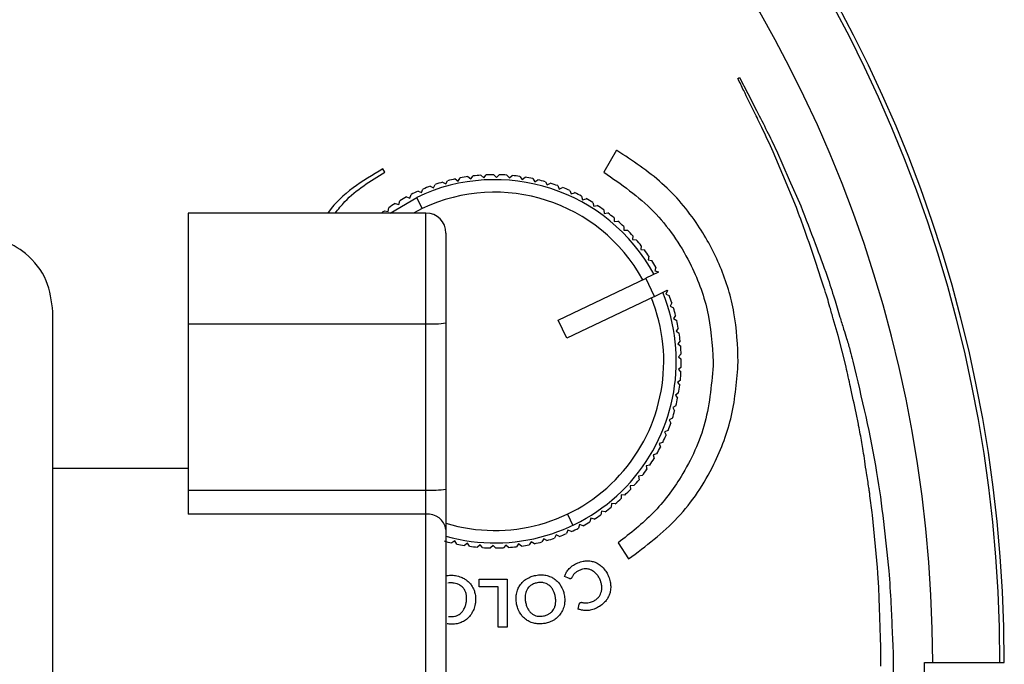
# Model space of a CAD drawing. Header units: millimetres. Extents: x 26 to 273, y 236 to 343.
# Tile 4 of 6: x 97 to 136, y 288 to 314. Entities that reach past the tile are written whole.
import ezdxf

# ---------------------------------------------------------------- set-up
doc = ezdxf.new("R2010")
doc.units = ezdxf.units.MM

msp = doc.modelspace()

# ---------------------------------------------------------------- linework, layer by layer
at = {"color": 7, "linetype": 'Continuous', "lineweight": 25}
for p, q in [((125.399, 311.173), (125.466, 311.206)), ((120.557, 308.303), (120.051, 307.428)), ((120.572, 308.294), (120.557, 308.303)), ((111.299, 307.432), (111.222, 307.565)), ((114.111, 307.158), (114.234, 307.076)), ((114.234, 307.076), (114.315, 307.199)), ((114.622, 307.25), (114.739, 307.16)), ((114.739, 307.16), (114.829, 307.277)), ((115.139, 307.307), (115.25, 307.209)), ((115.25, 307.209), (115.348, 307.32)), ((115.659, 307.327), (115.762, 307.222)), ((115.762, 307.222), (115.868, 307.325)), ((116.179, 307.312), (116.274, 307.199)), ((116.274, 307.199), (116.387, 307.295)), ((116.696, 307.26), (116.784, 307.141)), ((116.784, 307.141), (116.903, 307.229)), ((117.208, 307.172), (117.288, 307.047)), ((113.113, 306.867), (113.246, 306.803)), ((113.246, 306.803), (113.31, 306.936)), ((113.607, 307.03), (113.735, 306.957)), ((113.735, 306.957), (113.808, 307.085)), ((117.288, 307.047), (117.412, 307.126)), ((117.714, 307.048), (117.784, 306.918)), ((117.784, 306.918), (117.914, 306.989)), ((118.209, 306.89), (118.27, 306.755)), ((118.27, 306.755), (118.404, 306.816)), ((111.508, 305.798), (112.576, 306.424)), ((112.165, 306.44), (112.306, 306.395)), ((112.306, 306.395), (112.351, 306.536)), ((112.791, 305.972), (112.576, 306.424)), ((112.632, 306.67), (112.769, 306.615)), ((112.769, 306.615), (112.823, 306.753)), ((118.692, 306.697), (118.743, 306.559)), ((118.743, 306.559), (118.882, 306.61)), ((119.16, 306.471), (119.202, 306.33)), ((119.202, 306.33), (119.344, 306.371)), ((111.432, 305.86), (111.456, 306.006)), ((111.716, 306.178), (111.86, 306.143)), ((111.86, 306.143), (111.894, 306.287)), ((112.791, 305.972), (112.45, 305.798)), ((119.612, 306.213), (119.644, 306.069)), ((119.644, 306.069), (119.788, 306.101)), ((112.944, 305.798), (103.444, 305.798)), ((103.444, 305.798), (103.444, 293.774)), ((111.286, 305.885), (111.432, 305.86)), ((112.944, 269.916), (112.944, 305.798)), ((120.044, 305.924), (120.066, 305.778)), ((120.066, 305.778), (120.212, 305.8)), ((120.455, 305.606), (120.467, 305.459)), ((120.467, 305.459), (120.614, 305.47)), ((120.843, 305.26), (120.845, 305.112)), ((113.744, 304.998), (113.744, 270.716)), ((120.845, 305.112), (120.992, 305.113)), ((121.206, 304.887), (121.197, 304.74)), ((121.197, 304.74), (121.345, 304.731)), ((121.542, 304.491), (121.523, 304.344)), ((121.523, 304.344), (121.669, 304.325)), ((121.85, 304.071), (121.82, 303.927)), ((121.82, 303.927), (121.965, 303.897)), ((122.127, 303.632), (122.088, 303.489)), ((128.735, 303.153), (128.518, 303.829)), ((122.238, 303.436), (121.726, 303.192)), ((122.088, 303.489), (122.23, 303.45)), ((122.238, 303.436), (122.23, 303.45)), ((118.229, 301.528), (121.74, 303.199)), ((122.069, 302.47), (121.726, 303.192)), ((121.74, 303.199), (121.74, 303.199)), ((122.069, 302.47), (118.573, 300.806)), ((122.07, 302.47), (122.582, 302.713)), ((122.587, 302.699), (122.528, 302.564)), ((122.528, 302.564), (122.664, 302.505)), ((122.587, 302.699), (122.582, 302.713)), ((122.767, 302.212), (122.699, 302.081)), ((122.699, 302.081), (122.83, 302.012)), ((98.044, 273.857), (98.044, 301.857)), ((122.913, 301.712), (122.836, 301.586)), ((103.444, 301.376), (112.944, 301.376)), ((118.573, 300.806), (118.229, 301.528)), ((122.836, 301.586), (122.961, 301.509)), ((129.402, 300.905), (129.213, 301.57)), ((123.023, 301.204), (122.937, 301.084)), ((122.937, 301.084), (123.058, 300.998)), ((129.724, 299.656), (129.402, 300.905)), ((123.098, 300.69), (123.004, 300.576)), ((123.004, 300.576), (123.118, 300.482)), ((123.137, 300.171), (123.035, 300.064)), ((123.035, 300.064), (123.142, 299.962)), ((123.139, 299.651), (123.03, 299.551)), ((123.03, 299.551), (123.13, 299.442)), ((123.105, 299.132), (122.989, 299.04)), ((122.989, 299.04), (123.081, 298.925)), ((123.035, 298.617), (122.913, 298.533)), ((122.913, 298.533), (122.997, 298.412)), ((122.929, 298.108), (122.802, 298.033)), ((122.802, 298.033), (122.877, 297.906)), ((122.788, 297.607), (122.656, 297.541)), ((122.656, 297.541), (122.722, 297.409)), ((122.612, 297.118), (122.476, 297.061)), ((122.476, 297.061), (122.532, 296.925)), ((122.403, 296.642), (122.263, 296.595)), ((122.263, 296.595), (122.31, 296.455)), ((122.161, 296.182), (122.018, 296.145)), ((122.018, 296.145), (122.055, 296.002)), ((103.444, 295.607), (98.044, 295.607)), ((121.887, 295.739), (121.742, 295.713)), ((121.742, 295.713), (121.769, 295.567)), ((121.584, 295.317), (121.437, 295.301)), ((121.437, 295.301), (121.453, 295.154)), ((103.444, 294.739), (112.944, 294.739)), ((121.251, 294.918), (121.104, 294.911)), ((121.104, 294.911), (121.11, 294.764)), ((130.636, 294.825), (130.636, 294.83)), ((120.36, 294.206), (120.345, 294.059)), ((120.507, 294.192), (120.36, 294.206)), ((120.744, 294.546), (120.74, 294.398)), ((120.892, 294.542), (120.744, 294.546)), ((130.767, 293.85), (130.679, 294.513)), ((118.593, 293.783), (118.808, 293.331)), ((119.953, 293.895), (119.928, 293.749)), ((120.098, 293.87), (119.953, 293.895)), ((130.776, 293.743), (130.767, 293.85)), ((112.944, 293.774), (103.444, 293.774)), ((119.525, 293.612), (119.49, 293.468)), ((119.669, 293.577), (119.525, 293.612)), ((130.975, 291.65), (130.776, 293.743)), ((118.616, 293.14), (118.561, 293.002)), ((118.753, 293.085), (118.616, 293.14)), ((119.079, 293.36), (119.034, 293.219)), ((119.219, 293.315), (119.079, 293.36)), ((114.097, 292.708), (113.972, 292.629)), ((114.176, 292.583), (114.097, 292.708)), ((114.601, 292.614), (114.482, 292.527)), ((114.689, 292.495), (114.601, 292.614)), ((117.151, 292.679), (117.069, 292.556)), ((117.274, 292.597), (117.151, 292.679)), ((117.65, 292.798), (117.577, 292.67)), ((117.778, 292.725), (117.65, 292.798)), ((118.139, 292.952), (118.075, 292.819)), ((118.272, 292.888), (118.139, 292.952)), ((120.625, 292.639), (121.037, 291.991)), ((115.11, 292.556), (114.998, 292.46)), ((115.206, 292.443), (115.11, 292.556)), ((115.622, 292.533), (115.517, 292.43)), ((115.726, 292.428), (115.622, 292.533)), ((116.135, 292.546), (116.037, 292.436)), ((116.245, 292.448), (116.135, 292.546)), ((116.645, 292.595), (116.555, 292.478)), ((116.762, 292.505), (116.645, 292.595)), ((115.066, 290.884), (115.066, 291.178)), ((115.066, 291.178), (116.188, 291.178)), ((116.188, 291.178), (116.188, 289.266)), ((118.671, 291.204), (118.483, 291.289)), ((115.832, 290.884), (115.066, 290.884)), ((115.832, 289.266), (115.832, 290.884)), ((119.023, 289.989), (119.068, 290.188)), ((116.188, 289.266), (115.832, 289.266)), ((132.862, 287.857), (136.044, 287.857))]:
    msp.add_line(p, q, dxfattribs=at)
at = {"color": 7, "linetype": 'Continuous', "lineweight": 25, "flags": 128}
for points in [[(125.466, 311.206), (125.795, 310.566), (126.143, 309.887)], [(127.743, 306.013), (127.194, 307.325), (126.815, 308.234)], [(126.94, 308.293), (127.456, 307.122), (127.915, 306.081)]]:
    msp.add_lwpolyline(points, dxfattribs=at)
at = {"color": 7, "linetype": 'Continuous', "lineweight": 25}
for centre, radius, start, end in [((81.044, 287.857), 55, 0, 180), ((81.044, 287.857), 54.821, 0, 180), ((81.044, 287.857), 52.139, 0, 180), ((115.692, 299.878), 7.45, 102.258, 104.6511), ((115.692, 299.878), 7.45, 98.258, 100.6511), ((115.692, 299.878), 7.45, 94.258, 96.6511), ((115.692, 299.878), 7.45, 90.258, 92.6511), ((115.692, 299.878), 7.45, 86.258, 88.6511), ((115.692, 299.878), 7.45, 82.258, 84.6511), ((115.692, 299.878), 7.45, 78.258, 80.6511), ((115.692, 299.878), 7.25, 28.6131, 115.4545), ((115.692, 299.878), 7.45, 110.258, 112.6511), ((115.692, 299.878), 7.45, 106.258, 108.6511), ((115.692, 299.878), 7.45, 74.258, 76.6511), ((115.692, 299.878), 7.45, 70.258, 72.6511), ((115.692, 299.878), 7.45, 66.258, 68.6511), ((115.692, 299.878), 7.45, 118.258, 120.6511), ((115.692, 299.878), 7.45, 114.258, 116.6511), ((115.692, 299.878), 6.75, 28.8518, 115.4545), ((115.692, 299.878), 7.45, 62.258, 64.6511), ((115.692, 299.878), 7.45, 58.258, 60.6511), ((115.692, 299.878), 7.45, 122.258, 124.6511), ((115.692, 299.878), 7.45, 54.258, 56.6511), ((115.692, 299.878), 7.45, 126.258, 127.3747), ((112.944, 304.998), 0.8, 360, 90), ((115.692, 299.878), 7.45, 50.258, 52.6511), ((115.692, 299.878), 7.45, 46.258, 48.6511), ((115.692, 299.878), 7.45, 42.258, 44.6511), ((115.692, 299.878), 7.45, 38.258, 40.6511), ((115.692, 299.878), 7.45, 34.258, 36.6511), ((115.692, 299.878), 7.45, 30.258, 32.6511), ((115.692, 299.878), 7.25, 254.4118, 22.2876), ((115.692, 299.878), 7.45, 18.258, 20.6511), ((115.692, 299.878), 6.75, 253.2242, 22.0572), ((115.692, 299.878), 7.45, 14.258, 16.6511), ((113.144, 306.345), 4.973, 267.699, 276.9332), ((115.692, 299.878), 7.45, 10.258, 12.6511), ((115.692, 299.878), 7.45, 6.258, 8.6511), ((115.692, 299.878), 7.45, 2.258, 4.6511), ((115.692, 299.878), 7.45, 358.258, 0.6511), ((115.692, 299.878), 7.45, 354.258, 356.6511), ((115.692, 299.878), 7.45, 350.258, 352.6511), ((115.692, 299.878), 7.45, 346.258, 348.6511), ((115.692, 299.878), 7.45, 342.258, 344.6511), ((115.692, 299.878), 7.45, 338.258, 340.6511), ((115.692, 299.878), 7.45, 334.258, 336.6511), ((115.692, 299.878), 7.45, 330.258, 332.6511), ((115.692, 299.878), 7.45, 326.258, 328.6511), ((115.692, 299.878), 7.45, 322.258, 324.6511), ((115.692, 299.878), 7.45, 318.258, 320.6511), ((113.144, 299.708), 4.973, 267.699, 276.9332), ((115.692, 299.878), 7.45, 314.258, 316.6511), ((115.692, 299.878), 7.45, 310.258, 312.6511), ((113.027, 293.054), 0.725, 8.6675, 96.6073), ((115.692, 299.878), 7.45, 306.258, 308.6511), ((115.692, 299.878), 7.45, 298.258, 300.6511), ((115.692, 299.878), 7.45, 302.258, 304.6511), ((115.692, 299.878), 7.45, 290.258, 292.6511), ((115.692, 299.878), 7.45, 294.258, 296.6511), ((115.692, 299.878), 7.45, 254.258, 256.6511), ((115.692, 299.878), 7.45, 282.258, 284.6511), ((115.692, 299.878), 7.45, 286.258, 288.6511), ((115.692, 299.878), 7.45, 258.258, 260.6511), ((115.692, 299.878), 7.45, 262.258, 264.6511), ((115.692, 299.878), 7.45, 266.258, 268.6511), ((115.692, 299.878), 7.45, 270.258, 272.6511), ((115.692, 299.878), 7.45, 274.258, 276.6511), ((115.692, 299.878), 7.45, 278.258, 280.6511), ((81.044, 287.857), 51.818, 180, 0)]:
    msp.add_arc(centre, radius, start, end, dxfattribs=at)
for points, knots in [([(126.05, 309.841), (125.912, 310.123), (125.695, 310.567), (125.478, 311.011), (125.399, 311.173)], [0, 0, 0, 0, 0.634974, 1, 1, 1, 1]), ([(126.815, 308.234), (126.665, 308.56), (126.418, 309.1), (126.154, 309.631), (126.05, 309.841)], [0, 0, 0, 0, 0.605016, 1, 1, 1, 1]), ([(126.143, 309.887), (126.285, 309.616), (126.561, 309.09), (126.816, 308.554), (126.94, 308.293)], [0, 0, 0, 0, 0.514854, 1, 1, 1, 1]), ([(125.417, 299.852), (125.389, 300.512), (125.334, 301.811), (124.758, 303.667), (123.808, 305.434), (122.435, 307.069), (121.195, 307.885), (120.572, 308.294)], [0, 0, 0, 0, 0.193622, 0.381032, 0.565338, 0.781614, 1, 1, 1, 1]), ([(111.222, 307.565), (110.405, 307.076), (109.575, 306.579), (109.03, 305.81), (109.021, 305.798)], [0, 0, 0, 0, 0.983773, 1, 1, 1, 1]), ([(109.317, 305.798), (109.443, 305.953), (109.987, 306.623), (110.729, 307.08), (111.299, 307.432)], [0, 0, 0, 0, 0.231665, 1, 1, 1, 1]), ([(120.051, 307.428), (120.745, 306.945), (122.132, 305.979), (123.478, 303.997), (124.282, 301.918), (124.374, 300.548), (124.421, 299.852)], [0, 0, 0, 0, 0.275501, 0.55142, 0.772067, 1, 1, 1, 1]), ([(128.518, 303.829), (128.373, 304.252), (128.122, 304.982), (127.855, 305.707), (127.743, 306.013)], [0, 0, 0, 0, 0.578832, 1, 1, 1, 1]), ([(127.915, 306.081), (128.108, 305.579), (128.466, 304.645), (128.812, 303.707), (128.972, 303.272)], [0, 0, 0, 0, 0.536884, 1, 1, 1, 1]), ([(98.044, 301.857), (97.991, 302.282), (97.881, 303.167), (97.07, 304.173), (96.061, 304.759), (95.374, 304.825), (95.044, 304.857)], [0, 0, 0, 0, 0.2702675, 0.5624272, 0.78973, 1, 1, 1, 1]), ([(128.972, 303.272), (129.068, 302.975), (129.242, 302.434), (129.406, 301.89), (129.48, 301.645)], [0, 0, 0, 0, 0.550413, 1, 1, 1, 1]), ([(128.978, 302.404), (128.929, 302.549), (128.846, 302.798), (128.768, 303.049), (128.735, 303.153)], [0, 0, 0, 0, 0.584981, 1, 1, 1, 1]), ([(129.213, 301.57), (129.168, 301.726), (129.089, 302.004), (129.011, 302.283), (128.978, 302.404)], [0, 0, 0, 0, 0.564535, 1, 1, 1, 1]), ([(129.48, 301.645), (129.528, 301.485), (129.616, 301.198), (129.704, 300.911), (129.743, 300.783)], [0, 0, 0, 0, 0.555708, 1, 1, 1, 1]), ([(129.743, 300.783), (129.795, 300.618), (129.888, 300.321), (129.961, 300.019), (129.994, 299.885)], [0, 0, 0, 0, 0.5561046, 1, 1, 1, 1]), ([(124.421, 299.852), (124.357, 299.035), (124.229, 297.43), (123.285, 295.389), (122.074, 293.77), (121.108, 293.016), (120.625, 292.639)], [0, 0, 0, 0, 0.288465, 0.567185, 0.7837, 1, 1, 1, 1]), ([(121.037, 291.991), (121.726, 292.505), (123.105, 293.537), (124.444, 295.581), (125.251, 297.721), (125.361, 299.132), (125.417, 299.852)], [0, 0, 0, 0, 0.2736425, 0.5485229, 0.7697361, 1, 1, 1, 1]), ([(129.994, 299.885), (130.345, 298.41), (131.002, 295.65), (131.298, 292.829), (131.436, 291.516)], [0, 0, 0, 0, 0.534407, 1, 1, 1, 1]), ([(130.129, 297.818), (130.052, 298.166), (129.917, 298.778), (129.782, 299.391), (129.724, 299.656)], [0, 0, 0, 0, 0.567192, 1, 1, 1, 1]), ([(130.356, 296.642), (130.312, 296.865), (130.237, 297.257), (130.161, 297.649), (130.129, 297.818)], [0, 0, 0, 0, 0.568614, 1, 1, 1, 1]), ([(130.469, 295.887), (130.45, 296.029), (130.416, 296.281), (130.374, 296.532), (130.356, 296.642)], [0, 0, 0, 0, 0.562556, 1, 1, 1, 1]), ([(130.636, 294.83), (130.604, 295.029), (130.549, 295.381), (130.494, 295.733), (130.469, 295.887)], [0, 0, 0, 0, 0.563155, 1, 1, 1, 1]), ([(130.679, 294.513), (130.671, 294.571), (130.656, 294.675), (130.642, 294.779), (130.636, 294.825)], [0, 0, 0, 0, 0.561574, 1, 1, 1, 1]), ([(118.66, 291.604), (118.714, 291.654), (118.818, 291.749), (118.945, 291.807), (119.005, 291.834)], [0, 0, 0, 0, 0.528423, 1, 1, 1, 1]), ([(119.005, 291.834), (119.076, 291.861), (119.2, 291.907), (119.331, 291.914), (119.386, 291.917)], [0, 0, 0, 0, 0.577281, 1, 1, 1, 1]), ([(119.386, 291.917), (119.453, 291.913), (119.573, 291.907), (119.684, 291.863), (119.732, 291.844)], [0, 0, 0, 0, 0.564944, 1, 1, 1, 1]), ([(119.732, 291.844), (119.791, 291.813), (119.899, 291.756), (119.984, 291.67), (120.023, 291.631)], [0, 0, 0, 0, 0.549441, 1, 1, 1, 1]), ([(118.483, 291.289), (118.506, 291.354), (118.547, 291.469), (118.625, 291.563), (118.66, 291.604)], [0, 0, 0, 0, 0.5582851, 1, 1, 1, 1]), ([(118.894, 291.424), (118.88, 291.41), (118.855, 291.386), (118.835, 291.358), (118.825, 291.346)], [0, 0, 0, 0, 0.5615, 1, 1, 1, 1]), ([(118.984, 291.489), (118.966, 291.478), (118.935, 291.458), (118.906, 291.434), (118.894, 291.424)], [0, 0, 0, 0, 0.575294, 1, 1, 1, 1]), ([(119.102, 291.548), (119.079, 291.538), (119.039, 291.52), (119, 291.498), (118.984, 291.489)], [0, 0, 0, 0, 0.5847624, 1, 1, 1, 1]), ([(119.33, 291.595), (119.287, 291.593), (119.208, 291.588), (119.135, 291.561), (119.102, 291.548)], [0, 0, 0, 0, 0.552425, 1, 1, 1, 1]), ([(119.55, 291.546), (119.51, 291.561), (119.439, 291.589), (119.363, 291.593), (119.33, 291.595)], [0, 0, 0, 0, 0.5605947, 1, 1, 1, 1]), ([(119.747, 291.399), (119.713, 291.433), (119.654, 291.491), (119.581, 291.53), (119.55, 291.546)], [0, 0, 0, 0, 0.577259, 1, 1, 1, 1]), ([(120.023, 291.631), (120.069, 291.575), (120.154, 291.472), (120.21, 291.35), (120.236, 291.295)], [0, 0, 0, 0, 0.5458693, 1, 1, 1, 1]), ([(131.024, 291.001), (131.015, 291.123), (130.999, 291.339), (130.983, 291.556), (130.975, 291.65)], [0, 0, 0, 0, 0.562403, 1, 1, 1, 1]), ([(131.436, 291.516), (131.464, 291.075), (131.516, 290.281), (131.548, 289.486), (131.562, 289.133)], [0, 0, 0, 0, 0.554973, 1, 1, 1, 1]), ([(113.722, 291.321), (113.796, 291.332), (113.93, 291.353), (114.064, 291.334), (114.125, 291.325)], [0, 0, 0, 0, 0.544703, 1, 1, 1, 1]), ([(114.072, 291.025), (114.022, 291.032), (113.937, 291.044), (113.851, 291.03), (113.815, 291.024)], [0, 0, 0, 0, 0.577955, 1, 1, 1, 1]), ([(114.312, 290.936), (114.271, 290.958), (114.195, 291), (114.111, 291.017), (114.072, 291.025)], [0, 0, 0, 0, 0.541482, 1, 1, 1, 1]), ([(114.125, 291.325), (114.201, 291.308), (114.333, 291.279), (114.451, 291.212), (114.502, 291.184)], [0, 0, 0, 0, 0.573712, 1, 1, 1, 1]), ([(114.502, 291.184), (114.559, 291.143), (114.661, 291.071), (114.736, 290.972), (114.768, 290.93)], [0, 0, 0, 0, 0.566631, 1, 1, 1, 1]), ([(116.691, 290.93), (116.732, 290.985), (116.807, 291.084), (116.907, 291.156), (116.952, 291.189)], [0, 0, 0, 0, 0.552076, 1, 1, 1, 1]), ([(116.952, 291.189), (117.017, 291.225), (117.134, 291.292), (117.266, 291.323), (117.326, 291.336)], [0, 0, 0, 0, 0.544598, 1, 1, 1, 1]), ([(117.384, 291.038), (117.336, 291.026), (117.252, 291.006), (117.177, 290.963), (117.146, 290.944)], [0, 0, 0, 0, 0.577977, 1, 1, 1, 1]), ([(117.326, 291.336), (117.404, 291.348), (117.538, 291.368), (117.672, 291.348), (117.729, 291.34)], [0, 0, 0, 0, 0.573707, 1, 1, 1, 1]), ([(117.641, 291.041), (117.595, 291.047), (117.509, 291.058), (117.424, 291.044), (117.384, 291.038)], [0, 0, 0, 0, 0.541535, 1, 1, 1, 1]), ([(117.854, 290.946), (117.817, 290.97), (117.751, 291.013), (117.675, 291.032), (117.641, 291.041)], [0, 0, 0, 0, 0.554476, 1, 1, 1, 1]), ([(117.729, 291.34), (117.797, 291.322), (117.918, 291.292), (118.023, 291.226), (118.069, 291.198)], [0, 0, 0, 0, 0.566772, 1, 1, 1, 1]), ([(118.069, 291.198), (118.123, 291.155), (118.221, 291.079), (118.291, 290.977), (118.323, 290.931)], [0, 0, 0, 0, 0.553102, 1, 1, 1, 1]), ([(118.726, 291.203), (118.716, 291.2), (118.697, 291.195), (118.679, 291.201), (118.671, 291.204)], [0, 0, 0, 0, 0.549099, 1, 1, 1, 1]), ([(118.753, 291.222), (118.748, 291.218), (118.741, 291.21), (118.731, 291.205), (118.726, 291.203)], [0, 0, 0, 0, 0.552632, 1, 1, 1, 1]), ([(118.771, 291.251), (118.768, 291.245), (118.763, 291.235), (118.756, 291.226), (118.753, 291.222)], [0, 0, 0, 0, 0.570956, 1, 1, 1, 1]), ([(118.825, 291.346), (118.814, 291.33), (118.794, 291.299), (118.778, 291.266), (118.771, 291.251)], [0, 0, 0, 0, 0.543503, 1, 1, 1, 1]), ([(119.901, 291.153), (119.877, 291.205), (119.835, 291.293), (119.773, 291.368), (119.747, 291.399)], [0, 0, 0, 0, 0.583104, 1, 1, 1, 1]), ([(119.969, 290.876), (119.963, 290.928), (119.952, 291.023), (119.917, 291.112), (119.901, 291.153)], [0, 0, 0, 0, 0.539486, 1, 1, 1, 1]), ([(120.236, 291.295), (120.263, 291.222), (120.31, 291.096), (120.32, 290.961), (120.324, 290.904)], [0, 0, 0, 0, 0.573504, 1, 1, 1, 1]), ([(114.477, 290.772), (114.452, 290.807), (114.406, 290.871), (114.341, 290.916), (114.312, 290.936)], [0, 0, 0, 0, 0.5543857, 1, 1, 1, 1]), ([(114.56, 290.542), (114.551, 290.589), (114.534, 290.669), (114.494, 290.741), (114.477, 290.772)], [0, 0, 0, 0, 0.574448, 1, 1, 1, 1]), ([(114.768, 290.93), (114.804, 290.871), (114.867, 290.764), (114.896, 290.643), (114.909, 290.589)], [0, 0, 0, 0, 0.553038, 1, 1, 1, 1]), ([(116.557, 290.588), (116.573, 290.656), (116.602, 290.777), (116.664, 290.884), (116.691, 290.93)], [0, 0, 0, 0, 0.566138, 1, 1, 1, 1]), ([(116.985, 290.777), (116.965, 290.738), (116.927, 290.665), (116.914, 290.584), (116.908, 290.547)], [0, 0, 0, 0, 0.543878, 1, 1, 1, 1]), ([(117.146, 290.944), (117.11, 290.918), (117.048, 290.871), (117.004, 290.806), (116.985, 290.777)], [0, 0, 0, 0, 0.563659, 1, 1, 1, 1]), ([(118.013, 290.762), (117.988, 290.802), (117.944, 290.871), (117.881, 290.924), (117.854, 290.946)], [0, 0, 0, 0, 0.574477, 1, 1, 1, 1]), ([(118.109, 290.493), (118.096, 290.547), (118.075, 290.641), (118.031, 290.726), (118.013, 290.762)], [0, 0, 0, 0, 0.581496, 1, 1, 1, 1]), ([(118.323, 290.931), (118.358, 290.867), (118.422, 290.751), (118.452, 290.621), (118.466, 290.562)], [0, 0, 0, 0, 0.548234, 1, 1, 1, 1]), ([(119.808, 290.432), (119.838, 290.466), (119.89, 290.526), (119.921, 290.599), (119.935, 290.632)], [0, 0, 0, 0, 0.562346, 1, 1, 1, 1]), ([(119.935, 290.632), (119.947, 290.675), (119.97, 290.755), (119.969, 290.839), (119.969, 290.876)], [0, 0, 0, 0, 0.545603, 1, 1, 1, 1]), ([(120.324, 290.904), (120.322, 290.833), (120.318, 290.709), (120.277, 290.592), (120.26, 290.541)], [0, 0, 0, 0, 0.5659429, 1, 1, 1, 1]), ([(131.09, 289.121), (131.079, 289.474), (131.06, 290.101), (131.035, 290.728), (131.024, 291.001)], [0, 0, 0, 0, 0.563851, 1, 1, 1, 1]), ([(114.462, 289.986), (114.484, 290.033), (114.525, 290.12), (114.544, 290.214), (114.553, 290.257)], [0, 0, 0, 0, 0.53745, 1, 1, 1, 1]), ([(114.553, 290.257), (114.561, 290.312), (114.574, 290.407), (114.564, 290.503), (114.56, 290.542)], [0, 0, 0, 0, 0.581545, 1, 1, 1, 1]), ([(114.909, 290.589), (114.919, 290.517), (114.938, 290.385), (114.919, 290.254), (114.911, 290.194)], [0, 0, 0, 0, 0.548246, 1, 1, 1, 1]), ([(116.563, 290.192), (116.552, 290.268), (116.532, 290.399), (116.55, 290.531), (116.557, 290.588)], [0, 0, 0, 0, 0.570733, 1, 1, 1, 1]), ([(116.908, 290.547), (116.904, 290.496), (116.898, 290.4), (116.914, 290.306), (116.921, 290.262)], [0, 0, 0, 0, 0.537043, 1, 1, 1, 1]), ([(116.921, 290.262), (116.933, 290.208), (116.955, 290.114), (116.998, 290.028), (117.016, 289.993)], [0, 0, 0, 0, 0.581774, 1, 1, 1, 1]), ([(118.121, 290.207), (118.125, 290.259), (118.132, 290.355), (118.116, 290.449), (118.109, 290.493)], [0, 0, 0, 0, 0.537563, 1, 1, 1, 1]), ([(118.466, 290.562), (118.477, 290.487), (118.496, 290.355), (118.479, 290.223), (118.471, 290.166)], [0, 0, 0, 0, 0.5706, 1, 1, 1, 1]), ([(119.082, 290.224), (119.087, 290.23), (119.098, 290.243), (119.112, 290.249), (119.12, 290.253)], [0, 0, 0, 0, 0.512478, 1, 1, 1, 1]), ([(119.12, 290.253), (119.131, 290.256), (119.153, 290.262), (119.175, 290.257), (119.186, 290.255)], [0, 0, 0, 0, 0.523959, 1, 1, 1, 1]), ([(119.186, 290.255), (119.202, 290.251), (119.233, 290.245), (119.265, 290.241), (119.28, 290.239)], [0, 0, 0, 0, 0.517507, 1, 1, 1, 1]), ([(119.28, 290.239), (119.304, 290.237), (119.348, 290.234), (119.393, 290.238), (119.414, 290.24)], [0, 0, 0, 0, 0.518599, 1, 1, 1, 1]), ([(119.414, 290.24), (119.447, 290.245), (119.51, 290.256), (119.569, 290.28), (119.598, 290.292)], [0, 0, 0, 0, 0.512362, 1, 1, 1, 1]), ([(119.598, 290.292), (119.642, 290.313), (119.719, 290.35), (119.781, 290.407), (119.808, 290.432)], [0, 0, 0, 0, 0.571868, 1, 1, 1, 1]), ([(120.26, 290.541), (120.23, 290.479), (120.176, 290.366), (120.091, 290.275), (120.053, 290.234)], [0, 0, 0, 0, 0.551955, 1, 1, 1, 1]), ([(114.306, 289.799), (114.339, 289.829), (114.401, 289.883), (114.443, 289.954), (114.462, 289.986)], [0, 0, 0, 0, 0.544432, 1, 1, 1, 1]), ([(114.911, 290.194), (114.894, 290.12), (114.865, 289.99), (114.801, 289.873), (114.774, 289.822)], [0, 0, 0, 0, 0.570731, 1, 1, 1, 1]), ([(116.706, 289.823), (116.671, 289.887), (116.606, 290.004), (116.576, 290.134), (116.563, 290.192)], [0, 0, 0, 0, 0.5481674, 1, 1, 1, 1]), ([(117.016, 289.993), (117.041, 289.953), (117.084, 289.883), (117.147, 289.83), (117.174, 289.807)], [0, 0, 0, 0, 0.574424, 1, 1, 1, 1]), ([(117.881, 289.809), (117.916, 289.835), (117.979, 289.883), (118.023, 289.948), (118.042, 289.976)], [0, 0, 0, 0, 0.5633945, 1, 1, 1, 1]), ([(118.042, 289.976), (118.063, 290.016), (118.101, 290.089), (118.115, 290.171), (118.121, 290.207)], [0, 0, 0, 0, 0.544594, 1, 1, 1, 1]), ([(118.471, 290.166), (118.455, 290.098), (118.426, 289.977), (118.363, 289.871), (118.336, 289.824)], [0, 0, 0, 0, 0.5657541, 1, 1, 1, 1]), ([(119.345, 289.929), (119.282, 289.932), (119.172, 289.938), (119.068, 289.974), (119.023, 289.989)], [0, 0, 0, 0, 0.569639, 1, 1, 1, 1]), ([(119.068, 290.188), (119.07, 290.195), (119.073, 290.207), (119.079, 290.219), (119.082, 290.224)], [0, 0, 0, 0, 0.550035, 1, 1, 1, 1]), ([(119.714, 290.012), (119.644, 289.986), (119.525, 289.94), (119.398, 289.932), (119.345, 289.929)], [0, 0, 0, 0, 0.58555, 1, 1, 1, 1]), ([(120.053, 290.234), (119.997, 290.185), (119.894, 290.096), (119.771, 290.038), (119.714, 290.012)], [0, 0, 0, 0, 0.544722, 1, 1, 1, 1]), ([(113.838, 289.699), (113.887, 289.692), (113.973, 289.68), (114.058, 289.694), (114.095, 289.7)], [0, 0, 0, 0, 0.577515, 1, 1, 1, 1]), ([(114.095, 289.7), (114.137, 289.712), (114.213, 289.734), (114.278, 289.779), (114.306, 289.799)], [0, 0, 0, 0, 0.563426, 1, 1, 1, 1]), ([(114.525, 289.552), (114.467, 289.515), (114.362, 289.449), (114.242, 289.418), (114.188, 289.404)], [0, 0, 0, 0, 0.5520937, 1, 1, 1, 1]), ([(114.774, 289.822), (114.734, 289.764), (114.665, 289.662), (114.568, 289.585), (114.525, 289.552)], [0, 0, 0, 0, 0.56579, 1, 1, 1, 1]), ([(116.958, 289.557), (116.905, 289.6), (116.807, 289.676), (116.737, 289.778), (116.706, 289.823)], [0, 0, 0, 0, 0.552168, 1, 1, 1, 1]), ([(117.297, 289.415), (117.229, 289.433), (117.109, 289.463), (117.004, 289.529), (116.958, 289.557)], [0, 0, 0, 0, 0.567027, 1, 1, 1, 1]), ([(117.174, 289.807), (117.21, 289.783), (117.275, 289.74), (117.351, 289.721), (117.385, 289.713)], [0, 0, 0, 0, 0.5553802, 1, 1, 1, 1]), ([(117.385, 289.713), (117.431, 289.706), (117.517, 289.695), (117.602, 289.709), (117.642, 289.715)], [0, 0, 0, 0, 0.540832, 1, 1, 1, 1]), ([(117.642, 289.715), (117.69, 289.727), (117.774, 289.747), (117.849, 289.79), (117.881, 289.809)], [0, 0, 0, 0, 0.577282, 1, 1, 1, 1]), ([(118.074, 289.565), (118.01, 289.529), (117.891, 289.462), (117.759, 289.432), (117.699, 289.418)], [0, 0, 0, 0, 0.545091, 1, 1, 1, 1]), ([(118.336, 289.824), (118.295, 289.77), (118.22, 289.67), (118.119, 289.598), (118.074, 289.565)], [0, 0, 0, 0, 0.551967, 1, 1, 1, 1]), ([(114.188, 289.404), (114.115, 289.393), (113.98, 289.373), (113.846, 289.392), (113.785, 289.4)], [0, 0, 0, 0, 0.545088, 1, 1, 1, 1]), ([(117.699, 289.418), (117.622, 289.406), (117.488, 289.386), (117.354, 289.407), (117.297, 289.415)], [0, 0, 0, 0, 0.574004, 1, 1, 1, 1]), ([(131.107, 288.632), (131.104, 288.723), (131.097, 288.886), (131.092, 289.049), (131.09, 289.121)], [0, 0, 0, 0, 0.56114, 1, 1, 1, 1]), ([(131.562, 289.133), (131.574, 288.905), (131.596, 288.492), (131.604, 288.08), (131.608, 287.895)], [0, 0, 0, 0, 0.55279, 1, 1, 1, 1]), ([(131.118, 287.714), (131.116, 287.887), (131.112, 288.192), (131.109, 288.498), (131.107, 288.632)], [0, 0, 0, 0, 0.562712, 1, 1, 1, 1]), ([(131.608, 287.895), (131.606, 287.664), (131.601, 287.251), (131.597, 286.837), (131.595, 286.654)], [0, 0, 0, 0, 0.557851, 1, 1, 1, 1])]:
    msp.add_open_spline(points, degree=3, knots=knots, dxfattribs=at)

doc.saveas('drawing.dxf')
